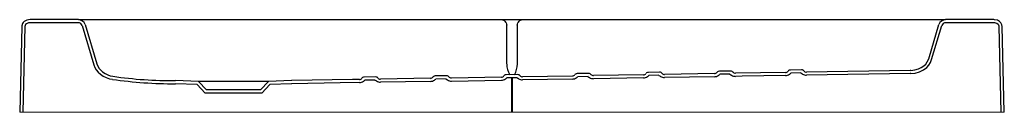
# Model space of a CAD drawing. Header units: millimetres. Extents: x 1787.97 to 1789.24, y 1558.95 to 1559.07.
import ezdxf

# ---------------------------------------------------------------- set-up
doc = ezdxf.new("R2010")
doc.units = ezdxf.units.MM
doc.layers.add('SANINDUSA', color=3, linetype='Continuous')

msp = doc.modelspace()

# ---------------------------------------------------------------- linework, layer by layer
at = {"layer": 'SANINDUSA'}
for p, q in [((1788.044, 1559.0652), (1787.9814, 1559.0652)), ((1788.044, 1559.0612), (1787.9814, 1559.0612)), ((1788.044, 1559.0652), (1788.0495, 1559.0652)), ((1788.0495, 1559.0652), (1788.5922, 1559.0652)), ((1788.5922, 1559.0652), (1788.6184, 1559.0652)), ((1788.6184, 1559.0652), (1789.1611, 1559.0652)), ((1789.1611, 1559.0652), (1789.1666, 1559.0652)), ((1789.2292, 1559.0652), (1789.1666, 1559.0652)), ((1789.2292, 1559.0612), (1789.1666, 1559.0612)), ((1787.9708, 1559.0564), (1787.968, 1558.9452)), ((1787.9748, 1559.0563), (1787.972, 1558.9452)), ((1788.0488, 1559.0576), (1788.0641, 1559.0066)), ((1788.0526, 1559.0588), (1788.0679, 1559.0078)), ((1788.5984, 1559.008), (1788.5984, 1559.058)), ((1788.6122, 1559.058), (1788.6122, 1559.008)), ((1789.1447, 1559.0146), (1789.158, 1559.0588)), ((1789.1485, 1559.0135), (1789.1618, 1559.0576)), ((1789.2386, 1558.9452), (1789.2358, 1559.0563)), ((1789.2426, 1558.9452), (1789.2398, 1559.0564)), ((1788.5984, 1559.008), (1788.5984, 1559.0078)), ((1788.6122, 1559.008), (1788.6122, 1559.0079)), ((1788.7962, 1558.9971), (1788.7818, 1558.9968)), ((1788.7975, 1558.997), (1788.7962, 1558.9971)), ((1788.8737, 1558.9984), (1788.8723, 1558.9982)), ((1788.8881, 1558.9986), (1788.8737, 1558.9984)), ((1788.8894, 1558.9985), (1788.8881, 1558.9986)), ((1788.9656, 1558.9999), (1788.9642, 1558.9997)), ((1788.98, 1559.0001), (1788.9656, 1558.9999)), ((1788.9814, 1559), (1788.98, 1559.0001)), ((1789.1209, 1558.9995), (1788.9864, 1558.9972)), ((1789.1216, 1558.9995), (1789.1209, 1558.9995)), ((1788.1994, 1558.9852), (1788.1697, 1558.9862)), ((1788.2097, 1558.9741), (1788.1994, 1558.9852)), ((1788.29, 1558.9852), (1788.1994, 1558.9852)), ((1788.29, 1558.9852), (1788.2797, 1558.9741)), ((1788.3197, 1558.9862), (1788.29, 1558.9852)), ((1788.3202, 1558.9862), (1788.3197, 1558.9862)), ((1788.4141, 1558.9908), (1788.4129, 1558.9906)), ((1788.4286, 1558.991), (1788.4141, 1558.9908)), ((1788.428, 1558.987), (1788.4148, 1558.9868)), ((1788.4298, 1558.9909), (1788.4286, 1558.991)), ((1788.4997, 1558.9892), (1788.435, 1558.9881)), ((1788.4997, 1558.9852), (1788.4351, 1558.9841)), ((1788.506, 1558.9923), (1788.5048, 1558.9921)), ((1788.5205, 1558.9925), (1788.506, 1558.9923)), ((1788.5199, 1558.9885), (1788.5068, 1558.9883)), ((1788.5217, 1558.9924), (1788.5205, 1558.9925)), ((1788.5916, 1558.9907), (1788.5269, 1558.9896)), ((1788.527, 1558.9856), (1788.5917, 1558.9867)), ((1788.5979, 1558.9938), (1788.5967, 1558.9936)), ((1788.6124, 1558.994), (1788.5979, 1558.9938)), ((1788.6118, 1558.99), (1788.5987, 1558.9898)), ((1788.6137, 1558.9939), (1788.6124, 1558.994)), ((1788.6835, 1558.9922), (1788.6188, 1558.9911)), ((1788.6836, 1558.9882), (1788.6189, 1558.9871)), ((1788.6898, 1558.9953), (1788.6886, 1558.9952)), ((1788.7043, 1558.9956), (1788.6898, 1558.9953)), ((1788.7037, 1558.9916), (1788.6906, 1558.9913)), ((1788.7056, 1558.9954), (1788.7043, 1558.9956)), ((1788.7754, 1558.9937), (1788.7107, 1558.9927)), ((1788.7755, 1558.9897), (1788.7108, 1558.9887)), ((1788.7818, 1558.9968), (1788.7805, 1558.9967)), ((1788.7955, 1558.9931), (1788.7825, 1558.9929)), ((1788.8673, 1558.9953), (1788.8026, 1558.9942)), ((1788.8674, 1558.9913), (1788.8027, 1558.9902)), ((1788.8874, 1558.9946), (1788.8745, 1558.9944)), ((1788.9593, 1558.9968), (1788.8945, 1558.9957)), ((1788.9793, 1558.9961), (1788.9664, 1558.9959)), ((1789.1209, 1558.9955), (1788.9865, 1558.9932)), ((1789.1216, 1558.9955), (1789.1209, 1558.9955)), ((1788.1976, 1558.9812), (1788.1696, 1558.9822)), ((1788.2079, 1558.9701), (1788.1976, 1558.9812)), ((1788.2797, 1558.9741), (1788.2097, 1558.9741)), ((1788.2918, 1558.9812), (1788.2814, 1558.9701)), ((1788.3198, 1558.9822), (1788.2918, 1558.9812)), ((1788.2814, 1558.9701), (1788.2079, 1558.9701))]:
    msp.add_line(p, q, dxfattribs=at)
at = {"layer": 'SANINDUSA', "lineweight": 15}
for p, q in [((1788.6046, 1558.9899), (1788.6046, 1558.9452)), ((1788.606, 1558.9452), (1788.606, 1558.9899)), ((1787.968, 1558.9452), (1787.972, 1558.9452)), ((1787.9723, 1558.9452), (1787.972, 1558.9452)), ((1788.6046, 1558.9452), (1787.9723, 1558.9452)), ((1788.606, 1558.9452), (1788.6046, 1558.9452)), ((1789.2383, 1558.9452), (1788.606, 1558.9452)), ((1789.2386, 1558.9452), (1789.2383, 1558.9452)), ((1789.2386, 1558.9452), (1789.2426, 1558.9452))]:
    msp.add_line(p, q, dxfattribs=at)
at = {"layer": 'SANINDUSA', "flags": 128}
for points in [[(1787.9814, 1559.0652), (1787.9793, 1559.065), (1787.9772, 1559.0644), (1787.974, 1559.0627), (1787.9727, 1559.0614), (1787.9717, 1559.06), (1787.9708, 1559.0571), (1787.9708, 1559.0564)], [(1787.9814, 1559.0612), (1787.9794, 1559.0609), (1787.977, 1559.0599), (1787.9757, 1559.0588), (1787.975, 1559.0575), (1787.9748, 1559.0563)], [(1788.5922, 1559.0652), (1788.5932, 1559.065), (1788.5943, 1559.0646), (1788.5953, 1559.064), (1788.5962, 1559.0632), (1788.5969, 1559.0621), (1788.5976, 1559.0609), (1788.5981, 1559.0595), (1788.5984, 1559.058)], [(1788.6122, 1559.058), (1788.6125, 1559.0595), (1788.613, 1559.0609), (1788.6137, 1559.0621), (1788.6144, 1559.0632), (1788.6153, 1559.064), (1788.6163, 1559.0646), (1788.6174, 1559.065), (1788.6184, 1559.0652)], [(1789.2398, 1559.0564), (1789.2394, 1559.0587), (1789.2383, 1559.0609), (1789.2363, 1559.0629), (1789.2336, 1559.0644), (1789.23, 1559.0651), (1789.2292, 1559.0652)], [(1789.2358, 1559.0563), (1789.2358, 1559.0567), (1789.2354, 1559.058), (1789.2346, 1559.0591), (1789.233, 1559.0603), (1789.2305, 1559.0611), (1789.2292, 1559.0612)], [(1789.1216, 1558.9995), (1789.1266, 1559), (1789.1314, 1559.0013), (1789.1351, 1559.0031), (1789.1384, 1559.0054), (1789.1408, 1559.0077), (1789.1428, 1559.0104), (1789.1447, 1559.0146)], [(1789.1217, 1558.9955), (1789.1273, 1558.996), (1789.1328, 1558.9976), (1789.1378, 1559), (1789.1423, 1559.0034), (1789.1449, 1559.0064), (1789.147, 1559.0097), (1789.1485, 1559.0135)], [(1788.0641, 1559.0066), (1788.0654, 1559.0033), (1788.0672, 1559.0003), (1788.0696, 1558.9972), (1788.0725, 1558.9946), (1788.0761, 1558.992), (1788.0801, 1558.9901), (1788.0841, 1558.9887), (1788.0881, 1558.9879)], [(1788.0679, 1559.0078), (1788.0691, 1559.0048), (1788.0708, 1559.0021), (1788.0729, 1558.9996), (1788.0753, 1558.9974), (1788.0785, 1558.9953), (1788.0819, 1558.9937), (1788.0853, 1558.9925), (1788.0887, 1558.9918)], [(1788.4078, 1558.9877), (1788.3989, 1558.9875), (1788.3202, 1558.9862)], [(1788.9593, 1558.9928), (1788.9031, 1558.9918), (1788.8946, 1558.9917)], [(1788.4078, 1558.9837), (1788.3828, 1558.9832), (1788.3202, 1558.9822)]]:
    msp.add_lwpolyline(points, dxfattribs=at)
at = {"layer": 'SANINDUSA'}
for centre, radius, start, end in [((1788.044, 1559.0562), 0.009, 16.7308, 90), ((1788.044, 1559.0562), 0.005, 16.7308, 90), ((1789.1666, 1559.0562), 0.009, 90, 163.2692), ((1789.1666, 1559.0562), 0.005, 90, 163.2692), ((1788.628, 1559.0089), 0.0296, 182.2283, 210.4879), ((1788.5825, 1559.0084), 0.0298, 330.9133, 358.9668), ((1788.7969, 1558.9941), 0.00295, 37.1109, 78.028), ((1788.8673, 1558.9994), 0.00416, 271.1467, 324.9482), ((1788.8731, 1558.9953), 0.00295, 104.3036, 144.7105), ((1788.8888, 1558.9956), 0.00295, 37.178, 77.5969), ((1788.8945, 1558.9999), 0.00416, 216.9366, 270.7587), ((1788.9592, 1559.0009), 0.00417, 271.157, 324.8871), ((1788.965, 1558.9968), 0.00294, 104.7347, 144.6456), ((1788.9807, 1558.9971), 0.00294, 37.247, 77.1618), ((1788.9864, 1559.0014), 0.00417, 216.9973, 270.7493), ((1788.1669, 1559.5331), 0.5509, 261.779, 270.2815), ((1788.1669, 1559.5333), 0.5471, 261.7833, 270.2893), ((1788.4077, 1558.9918), 0.00412, 271.0941, 325.2328), ((1788.4073, 1558.9934), 0.00979, 272.8544, 305.2576), ((1788.4135, 1558.9877), 0.00297, 102.1898, 145.0177), ((1788.4078, 1558.9945), 0.0105, 299.5631, 312.1429), ((1788.4347, 1558.995), 0.0105, 229.7482, 242.3376), ((1788.4293, 1558.988), 0.00296, 36.8517, 79.7288), ((1788.4352, 1558.9939), 0.00975, 236.5915, 269.0417), ((1788.4349, 1558.9922), 0.00412, 216.6558, 270.8075), ((1788.4996, 1558.9933), 0.00413, 271.1032, 325.1795), ((1788.4992, 1558.995), 0.00986, 272.9182, 304.8894), ((1788.5054, 1558.9892), 0.00296, 102.6135, 144.9612), ((1788.4997, 1558.9961), 0.0105, 299.325, 312.1359), ((1788.5266, 1558.9965), 0.0105, 229.7576, 242.5719), ((1788.5212, 1558.9895), 0.00296, 36.9122, 79.303), ((1788.5271, 1558.9954), 0.00979, 236.8897, 269.0409), ((1788.5268, 1558.9938), 0.00412, 216.7086, 270.7988), ((1788.5915, 1558.9948), 0.00413, 271.1136, 325.1238), ((1788.5911, 1558.9966), 0.00994, 272.9784, 304.5545), ((1788.5973, 1558.9908), 0.00296, 103.0338, 144.9007), ((1788.5916, 1558.9976), 0.0105, 299.1072, 312.1215), ((1788.6185, 1558.9981), 0.0105, 229.7735, 242.7875), ((1788.6131, 1558.991), 0.00296, 36.9767, 78.8797), ((1788.619, 1558.997), 0.00982, 237.161, 269.0401), ((1788.6188, 1558.9953), 0.00413, 216.7635, 270.7889), ((1788.6834, 1558.9964), 0.00414, 271.1249, 325.0663), ((1788.6831, 1558.998), 0.00983, 272.7483, 304.521), ((1788.6892, 1558.9923), 0.00296, 103.4541, 144.8377), ((1788.6836, 1558.9991), 0.0105, 298.8969, 312.1042), ((1788.7104, 1558.9996), 0.0105, 229.7899, 242.9986), ((1788.705, 1558.9925), 0.00295, 37.0435, 78.4554), ((1788.711, 1558.9985), 0.00986, 237.4263, 269.04), ((1788.7107, 1558.9968), 0.00414, 216.8202, 270.7785), ((1788.7753, 1558.9979), 0.00415, 271.1361, 325.0076), ((1788.7749, 1558.9998), 0.0101, 273.1012, 303.8921), ((1788.7812, 1558.9938), 0.00295, 103.8771, 144.774), ((1788.7755, 1559.0007), 0.0106, 298.679, 312.0908), ((1788.8024, 1559.0011), 0.0106, 229.8011, 243.2191), ((1788.8029, 1559.0001), 0.00989, 237.7059, 269.0417), ((1788.8026, 1558.9983), 0.00415, 216.878, 270.7684), ((1788.8668, 1559.0014), 0.0102, 273.1695, 303.5273), ((1788.8674, 1559.0022), 0.0106, 298.4486, 312.0836), ((1788.8943, 1559.0027), 0.0106, 229.8059, 243.4526), ((1788.8948, 1559.0016), 0.00993, 238.0045, 269.0456), ((1788.9587, 1559.003), 0.0103, 273.2417, 303.1474), ((1788.9593, 1559.0038), 0.0106, 298.2116, 312.0798), ((1788.9862, 1559.0042), 0.0106, 229.8092, 243.691), ((1788.9867, 1559.0032), 0.00996, 238.3088, 269.0514)]:
    msp.add_arc(centre, radius, start, end, dxfattribs=at)

doc.saveas('drawing.dxf')
